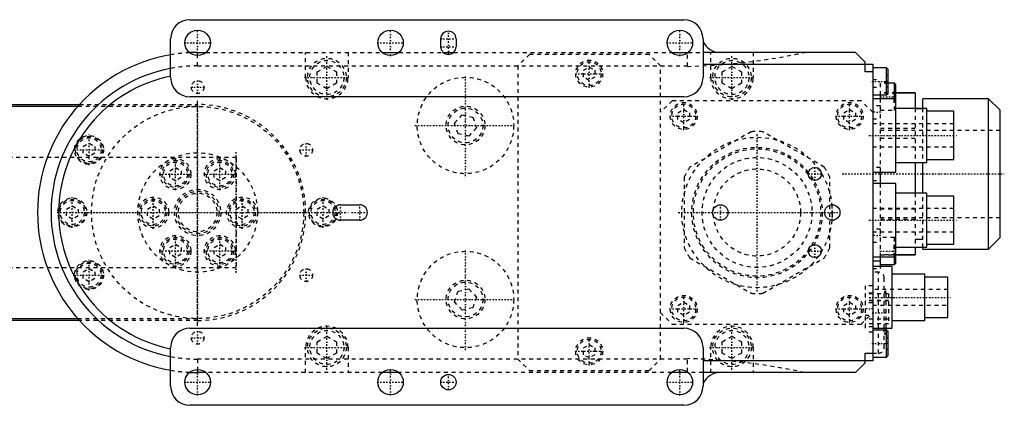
# Model space of a CAD drawing. Extents: x -254 to 209, y -54 to 54.
# Tile 2 of 2: x -46 to 209, y -50 to 50. Entities that reach past the tile are written whole.
import ezdxf

# ---------------------------------------------------------------- set-up
doc = ezdxf.new("R2010")
doc.units = 0
doc.linetypes.add('CENTER', pattern=[1.5, 0.45, -0.5, 0.05, -0.5])
doc.linetypes.add('DASHED', pattern=[2, 1, -1])
for name, color, linetype in [('AM_0', 7, 'CONTINUOUS'), ('AM_3', 7, 'DASHED'), ('AM_7', 7, 'CENTER')]:
    doc.layers.add(name, color=color, linetype=linetype)

msp = doc.modelspace()

# ---------------------------------------------------------------- linework, layer by layer
at = {"layer": 'AM_0', "color": 7, "linetype": 'CONTINUOUS'}
for p, q in [((-2, 50), (126, 50)), ((-7, 35), (-7, 45)), ((63, 43), (63, 45)), ((67, 45), (67, 43)), ((131, 45), (131, 35)), ((0, 41.5), (2.15, 41.5)), ((0, 40.7), (0, 41.5)), ((47.85, 41.5), (52.15, 41.5)), ((63.68, 41.5), (66.32, 41.5)), ((122.85, 41.5), (127.15, 41.5)), ((126.95, 41.5), (126.95, 41.34)), ((170.5, 41.5), (131, 41.5)), ((173, 39), (170.5, 41.5)), ((131, 38.5), (175, 38.5)), ((173, 36.5), (173, 39)), ((175, 38.5), (175, -38.5)), ((175, 36.5), (173, 36.5)), ((178.6, 37.5), (175, 37.5)), ((179, 37.1), (178.6, 37.5)), ((178.6, 30.5), (178.6, 37.5)), ((179, 30.9), (179, 37.1)), ((180.6, 33.5), (179, 33.5)), ((181, 33.1), (180.6, 33.5)), ((180.6, 29.5), (180.6, 33.5)), ((178.6, 30.5), (179, 30.9)), ((181, 10.5), (181, 33.1)), ((186, 31), (181, 31)), ((186, 30.94), (181, 30.94)), ((186, 31), (186, 27)), ((126, 30), (-2, 30)), ((175, 30.5), (178.6, 30.5)), ((181, 29.5), (175, 29.5)), ((177, 29.5), (177, 30.5)), ((205, 29.5), (188, 29.5)), ((188, 27.01), (188, 29.5)), ((208, 26.5), (205, 29.5)), ((205, -9.5), (205, 29.5)), ((-125, 28), (-30.63, 28)), ((-31.08, 27.5), (-125, 27.5)), ((189, 27), (181, 27)), ((188, 26.9), (186, 26.9)), ((189, 13), (189, 27)), ((196, 26.25), (189, 26.25)), ((196, 13.75), (196, 26.25)), ((208, -6.5), (208, 26.5)), ((181, 13), (189, 13)), ((186, 13), (186, 5)), ((188, 4.99), (188, 13)), ((189, 13.75), (196, 13.75)), ((175, 10.5), (181, 10.5)), ((177, 7.5), (177, 10.5)), ((181, 7.5), (175, 7.5)), ((181, -13.1), (181, 7.5)), ((189, 5), (181, 5)), ((189, -9), (189, 5)), ((196, 4.25), (189, 4.25)), ((196, -8.25), (196, 4.25)), ((37, 2), (42, 2)), ((42, -2), (37, -2)), ((186, -6.9), (188, -6.9)), ((205, -9.5), (208, -6.5)), ((181, -9), (189, -9)), ((186, -9), (186, -11)), ((188, -9.5), (188, -9.02)), ((188, -9.5), (205, -9.5)), ((189, -8.25), (196, -8.25)), ((175, -11.5), (181, -11.5)), ((175, -12.5), (177, -12.5)), ((177, -14), (177, -11.5)), ((180.6, -13.5), (180.6, -11.5)), ((186, -10.94), (181, -10.94)), ((181, -11), (186, -11)), ((180, -14), (175, -14)), ((177, -13.5), (180.6, -13.5)), ((180, -30), (180, -14)), ((180.6, -13.5), (181, -13.1)), ((188.5, -16), (180, -16)), ((188.5, -28), (188.5, -16)), ((194.5, -16.75), (188.5, -16.75)), ((194.5, -27.25), (194.5, -16.75)), ((-125, -27.5), (-31.08, -27.5)), ((-30.63, -28), (-125, -28)), ((180, -28), (188.5, -28)), ((188.5, -27.25), (194.5, -27.25)), ((-2, -30), (126, -30)), ((175, -30), (180, -30)), ((178.6, -30.5), (175, -30.5)), ((176.5, -30.51), (176.5, -30)), ((178, -30.5), (178, -30)), ((178.5, -30.5), (178.5, -30)), ((179, -30.9), (178.6, -30.5)), ((178.6, -37.5), (178.6, -30.5)), ((179, -37.1), (179, -30.9)), ((-7, -45), (-7, -35)), ((131, -35), (131, -45)), ((173, -36.5), (175, -36.5)), ((173, -39), (173, -36.5)), ((175, -37.5), (178.6, -37.5)), ((178.6, -37.5), (179, -37.1)), ((0, -40.7), (0, -41.5)), ((175, -38.5), (131, -38.5)), ((170.5, -41.5), (173, -39)), ((2.15, -41.5), (0, -41.5)), ((52.15, -41.5), (47.85, -41.5)), ((127.15, -41.5), (122.85, -41.5)), ((126.95, -41.5), (126.95, -41.31)), ((126.96, -41.35), (126.96, -41.5)), ((170.5, -41.5), (131, -41.5)), ((126, -50), (-2, -50))]:
    msp.add_line(p, q, dxfattribs=at)
for centre, radius in [((0, 44), 3.3), ((50, 44), 3.3), ((125, 44), 3.3), ((160, 10), 1.7), ((135.5, 0), 2), ((164.5, 0), 2), ((160, -10), 1.7), ((0, -44), 3.3), ((50, -44), 3.3), ((125, -44), 3.3), ((65, -44), 2)]:
    msp.add_circle(centre, radius, dxfattribs=at)
for centre, radius, start, end in [((-2, 45), 5, 90, 180), ((126, 45), 5, 0, 90), ((65, 45), 2, 0, 180), ((135.5, 46.5), 5, 205.8419, 270), ((0, 0), 41.5, 99.7108, 260.2892), ((0, 0), 41.5, 90, 92.8885), ((65, 43), 2, 180, 0), ((0, 0), 38, 100.6151, 259.3849), ((0, 0), 36, 101.2123, 258.7877), ((-2, 35), 5, 180, 270), ((126, 35), 5, 270, 0), ((37, 0), 2, 90, 270), ((42, 0), 2, 270, 90), ((-2, -35), 5, 90, 180), ((126, -35), 5, 0, 90), ((0, 0), 41.5, 267.1115, 270), ((135.5, -46.5), 5, 90, 154.1581), ((-2, -45), 5, 180, 270), ((126, -45), 5, 270, 0)]:
    msp.add_arc(centre, radius, start, end, dxfattribs=at)
at = {"layer": 'AM_3', "color": 6, "linetype": 'DASHED'}
for p, q in [((2.15, 41.5), (47.85, 41.5)), ((28, 35), (28, 41.5)), ((39, 41.5), (39, 35)), ((52.15, 41.5), (63.68, 41.5)), ((66.32, 41.5), (122.85, 41.5)), ((86, 41), (83, 38)), ((117, 41), (86, 41)), ((120, 38), (117, 41)), ((126.95, 37.9), (126.95, 41.34)), ((127.15, 41.5), (131, 41.5)), ((133, 35), (133, 41.5)), ((144, 41.5), (144, 35)), ((0, 38), (0, 40.7)), ((0, 38), (126.95, 38)), ((31, 36.44), (33.5, 37.89)), ((31, 33.56), (31, 36.44)), ((33.5, 37.89), (36, 36.44)), ((36, 36.44), (36, 33.56)), ((83, 38), (83, -38)), ((100, 36.87), (101.5, 37.73)), ((100, 35.13), (100, 36.87)), ((101.5, 37.73), (103, 36.87)), ((103, 36.87), (103, 35.13)), ((120, -38), (120, 38)), ((136, 36.44), (138.5, 37.89)), ((136, 33.56), (136, 36.44)), ((138.5, 37.89), (141, 36.44)), ((141, 36.44), (141, 33.56)), ((33.5, 32.11), (31, 33.56)), ((36, 33.56), (33.5, 32.11)), ((101.5, 34.27), (100, 35.13)), ((103, 35.13), (101.5, 34.27)), ((138.5, 32.11), (136, 33.56)), ((141, 33.56), (138.5, 32.11)), ((175, 34.5), (177, 34.5)), ((177, 30.5), (177, 34.5)), ((179, 33.5), (177, 33.5)), ((179, 35.5), (178.5, 35.5)), ((178.5, 35.5), (178.5, 32.5)), ((179, 34), (178.5, 34)), ((175, 32.5), (177, 32.5)), ((181, 31), (177, 31)), ((181, 30.94), (177, 30.94)), ((179, 32.5), (178.5, 32.5)), ((181, 31.5), (180.5, 31.5)), ((180.5, 31.5), (180.5, 28.5)), ((123, 29), (120, 26)), ((172, 29), (123, 29)), ((175, 26), (172, 29)), ((177, 10.5), (177, 29.5)), ((181, 30), (180.5, 30)), ((181, 28.5), (180.5, 28.5)), ((180.6, 26.5), (180.6, 29.5)), ((181, 29.5), (181, 30)), ((0, 27.5), (-31.08, 27.5)), ((-30.63, 28), (0, 28)), ((0, 28), (0, 27.5)), ((124.5, 25.87), (126, 26.73)), ((124.5, 24.13), (124.5, 25.87)), ((126, 26.73), (127.5, 25.87)), ((127.5, 25.87), (127.5, 24.13)), ((167.5, 25.87), (169, 26.73)), ((167.5, 24.13), (167.5, 25.87)), ((169, 26.73), (170.5, 25.87)), ((170.5, 25.87), (170.5, 24.13)), ((177, 27.7), (175, 27.7)), ((177, 26.5), (180.6, 26.5)), ((180.6, 26.5), (181, 26.9)), ((186, 27), (186, 13)), ((188, 10), (188, 27.01)), ((66.6, 23.16), (68.54, 25.3)), ((67.5, 20.41), (66.6, 23.16)), ((68.54, 25.3), (71.36, 24.7)), ((71.36, 24.7), (72.25, 21.96)), ((126, 23.27), (124.5, 24.13)), ((127.5, 24.13), (126, 23.27)), ((169, 23.27), (167.5, 24.13)), ((170.5, 24.13), (169, 23.27)), ((175, 24.3), (177, 24.3)), ((196, 23), (175, 23)), ((72.25, 21.96), (70.32, 19.81)), ((143.48, 20.94), (127.62, 11.79)), ((162.38, 11.79), (146.52, 20.94)), ((186, 21.79), (177, 21.79)), ((208, 21.3), (177, 21.3)), ((205, 10), (205, 21.31)), ((-29.65, 17.12), (-28.15, 17.98)), ((-28.15, 17.98), (-26.65, 17.12)), ((70.32, 19.81), (67.5, 20.41)), ((186, 19.15), (177, 19.15)), ((-29.65, 15.38), (-29.65, 17.12)), ((-28.15, 14.52), (-29.65, 15.38)), ((-26.65, 15.38), (-28.15, 14.52)), ((-26.65, 17.12), (-26.65, 15.38)), ((175, 17), (196, 17)), ((10, 14.25), (-125, 14.25)), ((10, 14.25), (10, 0.87)), ((-7.25, 10.83), (-5.75, 11.69)), ((-7.25, 9.09), (-7.25, 10.83)), ((-5.75, 11.69), (-4.25, 10.83)), ((-4.25, 10.83), (-4.25, 9.09)), ((4.25, 10.83), (5.75, 11.69)), ((4.25, 9.09), (4.25, 10.83)), ((5.75, 11.69), (7.25, 10.83)), ((7.25, 10.83), (7.25, 9.09)), ((177, 11.7), (175, 11.7)), ((-5.75, 8.23), (-7.25, 9.09)), ((-4.25, 9.09), (-5.75, 8.23)), ((5.75, 8.23), (4.25, 9.09)), ((7.25, 9.09), (5.75, 8.23)), ((126.1, 9.15), (126.1, -9.15)), ((163.9, -9.15), (163.9, 9.15)), ((175, 8.3), (177, 8.3)), ((177, -11.5), (177, 7.5)), ((186, 5), (186, -9)), ((188, -9.02), (188, 4.99)), ((-34, 0.87), (-32.5, 1.73)), ((-34, -0.87), (-34, 0.87)), ((-32.5, 1.73), (-31, 0.87)), ((-31, 0.87), (-31, -0.87)), ((-13, 0.87), (-11.5, 1.73)), ((-13, -0.87), (-13, 0.87)), ((-11.5, 1.73), (-10, 0.87)), ((-10, 0.87), (-10, -0.87)), ((10, 0.87), (11.5, 1.73)), ((10, -0.87), (10, 0.87)), ((11.5, 1.73), (13, 0.87)), ((13, 0.87), (13, -0.87)), ((31, 0.87), (32.5, 1.73)), ((31, -0.87), (31, 0.87)), ((32.5, 1.73), (34, 0.87)), ((34, 0.87), (34, -0.87)), ((196, 1), (175, 1)), ((186, 0.85), (177, 0.85)), ((-32.5, -1.73), (-34, -0.87)), ((-31, -0.87), (-32.5, -1.73)), ((-11.5, -1.73), (-13, -0.87)), ((-10, -0.87), (-11.5, -1.73)), ((10, -0.87), (10, -14.25)), ((11.5, -1.73), (10, -0.87)), ((13, -0.87), (11.5, -1.73)), ((32.5, -1.73), (31, -0.87)), ((34, -0.87), (32.5, -1.73)), ((177, -1.3), (208, -1.3)), ((186, -1.79), (177, -1.79)), ((177, -4.3), (175, -4.3)), ((175, -5), (196, -5)), ((180.6, -6.5), (177, -6.5)), ((181, -6.9), (180.6, -6.5)), ((180.6, -11.5), (180.6, -6.5)), ((-7.25, -9.09), (-5.75, -8.23)), ((-7.25, -10.83), (-7.25, -9.09)), ((-5.75, -8.23), (-4.25, -9.09)), ((-4.25, -9.09), (-4.25, -10.83)), ((4.25, -9.09), (5.75, -8.23)), ((4.25, -10.83), (4.25, -9.09)), ((5.75, -8.23), (7.25, -9.09)), ((7.25, -9.09), (7.25, -10.83)), ((175, -7.7), (177, -7.7)), ((181, -8.5), (180.5, -8.5)), ((180.5, -8.5), (180.5, -11.5)), ((181, -10), (180.5, -10)), ((-5.75, -11.69), (-7.25, -10.83)), ((-4.25, -10.83), (-5.75, -11.69)), ((5.75, -11.69), (4.25, -10.83)), ((7.25, -10.83), (5.75, -11.69)), ((127.62, -11.79), (143.48, -20.94)), ((146.52, -20.94), (162.38, -11.79)), ((181, -10.94), (177, -10.94)), ((177, -11), (181, -11)), ((-125, -14.25), (10, -14.25)), ((-29.65, -15.38), (-28.15, -14.52)), ((-28.15, -14.52), (-26.65, -15.38)), ((175, -14.5), (177, -14.5)), ((177, -14.5), (177, -14)), ((-29.65, -17.12), (-29.65, -15.38)), ((-28.15, -17.98), (-29.65, -17.12)), ((-26.65, -17.12), (-28.15, -17.98)), ((-26.65, -15.38), (-26.65, -17.12)), ((176.5, -15.5), (175, -15.5)), ((176.5, -30), (176.5, -15.5)), ((178, -30), (178, -17)), ((66.6, -23.16), (67.5, -20.41)), ((67.5, -20.41), (70.32, -19.81)), ((70.32, -19.81), (72.25, -21.96)), ((175, -19), (173, -19)), ((173, -19), (173, -31)), ((194.5, -20), (175, -20)), ((72.25, -21.96), (71.36, -24.7)), ((175, -20.89), (173, -20.89)), ((179.1, -21.1), (173, -21.1)), ((179.1, -22.85), (173, -22.85)), ((179.1, -22.88), (173, -22.88)), ((178.5, -20.5), (178, -20.5)), ((178.5, -20.75), (178, -20.75)), ((178.5, -30), (178.5, -20.5)), ((179.1, -21.1), (179.1, -28.9)), ((68.54, -25.3), (66.6, -23.16)), ((71.36, -24.7), (68.54, -25.3)), ((124.5, -24.13), (126, -23.27)), ((124.5, -25.87), (124.5, -24.13)), ((126, -23.27), (127.5, -24.13)), ((127.5, -24.13), (127.5, -25.87)), ((167.5, -24.13), (169, -23.27)), ((167.5, -25.87), (167.5, -24.13)), ((169, -23.27), (170.5, -24.13)), ((170.5, -24.13), (170.5, -25.87)), ((175, -23.4), (173, -23.4)), ((175, -24), (194.5, -24)), ((-31.08, -27.5), (0, -27.5)), ((0, -28), (-30.63, -28)), ((0, -28), (0, -27.5)), ((120, -26), (123, -29)), ((126, -26.73), (124.5, -25.87)), ((127.5, -25.87), (126, -26.73)), ((169, -26.73), (167.5, -25.87)), ((170.5, -25.87), (169, -26.73)), ((172, -29), (175, -26)), ((173, -26.6), (175, -26.6)), ((179.1, -27.65), (173, -27.65)), ((179.1, -27.68), (173, -27.68)), ((123, -29), (172, -29)), ((179.1, -28.9), (173, -28.9)), ((175, -29.69), (173, -29.69)), ((176.5, -36.5), (176.5, -30.51)), ((178, -35), (178, -30.5)), ((178.5, -31.5), (178.5, -30.5)), ((31, -33.56), (33.5, -32.11)), ((33.5, -32.11), (36, -33.56)), ((136, -33.56), (138.5, -32.11)), ((138.5, -32.11), (141, -33.56)), ((175, -31), (173, -31)), ((178, -31.25), (178.5, -31.25)), ((178, -31.5), (178.5, -31.5)), ((179, -32.5), (178.5, -32.5)), ((178.5, -32.5), (178.5, -35.5)), ((28, -41.5), (28, -35)), ((31, -36.44), (31, -33.56)), ((36, -33.56), (36, -36.44)), ((39, -35), (39, -41.5)), ((100, -35.13), (101.5, -34.27)), ((100, -36.87), (100, -35.13)), ((101.5, -34.27), (103, -35.13)), ((103, -35.13), (103, -36.87)), ((133, -41.5), (133, -35)), ((136, -36.44), (136, -33.56)), ((141, -33.56), (141, -36.44)), ((144, -35), (144, -41.5)), ((179, -34), (178.5, -34)), ((179, -35.5), (178.5, -35.5)), ((126.95, -38), (0, -38)), ((0, -38), (0, -40.7)), ((33.5, -37.89), (31, -36.44)), ((36, -36.44), (33.5, -37.89)), ((83, -38), (86, -41)), ((101.5, -37.73), (100, -36.87)), ((103, -36.87), (101.5, -37.73)), ((117, -41), (120, -38)), ((126.95, -41.31), (126.95, -37.9)), ((138.5, -37.89), (136, -36.44)), ((141, -36.44), (138.5, -37.89)), ((175, -36.5), (176.5, -36.5)), ((47.85, -41.5), (2.15, -41.5)), ((122.85, -41.5), (52.15, -41.5)), ((86, -41), (117, -41)), ((131, -41.5), (127.15, -41.5))]:
    msp.add_line(p, q, dxfattribs=at)
for centre, radius in [((33.5, 35), 5), ((33.5, 35), 4.4), ((101.5, 36), 3.5), ((101.5, 36), 3.1), ((138.5, 35), 5), ((138.5, 35), 4.4), ((0, 32.5), 1.65), ((69.43, 22.56), 12.5), ((126, 25), 3.5), ((126, 25), 3.1), ((169, 25), 3.5), ((169, 25), 3.1), ((0, 0), 27.5), ((69.43, 22.56), 5), ((69.43, 22.56), 4.5), ((-28.15, 16.25), 3.75), ((-28.15, 16.25), 3.5), ((-28.15, 16.25), 3.1), ((28.15, 16.25), 1.65), ((145, 0), 19.5), ((0, 0), 15.5), ((145, 0), 16.9), ((145, 0), 16.5), ((-5.75, 9.96), 4), ((-5.75, 9.96), 3.5), ((-5.75, 9.96), 3.1), ((5.75, 9.96), 4), ((5.75, 9.96), 3.5), ((5.75, 9.96), 3.1), ((145, 0), 14.25), ((145, 0), 11.3), ((0, 0), 6), ((0, 0), 5.5), ((-32.5, 0), 3.75), ((-32.5, 0), 3.5), ((-32.5, 0), 3.1), ((-11.5, 0), 4), ((-11.5, 0), 3.5), ((-11.5, 0), 3.1), ((0, 0), 5), ((11.5, 0), 4), ((11.5, 0), 3.5), ((11.5, 0), 3.1), ((32.5, 0), 3.75), ((32.5, 0), 3.5), ((32.5, 0), 3.1), ((-5.75, -9.96), 4), ((-5.75, -9.96), 3.5), ((-5.75, -9.96), 3.1), ((5.75, -9.96), 4), ((5.75, -9.96), 3.5), ((5.75, -9.96), 3.1), ((69.43, -22.56), 12.5), ((-28.15, -16.25), 3.75), ((-28.15, -16.25), 3.5), ((-28.15, -16.25), 3.1), ((28.15, -16.25), 1.65), ((69.43, -22.56), 5), ((69.43, -22.56), 4.5), ((126, -25), 3.5), ((126, -25), 3.1), ((169, -25), 3.5), ((169, -25), 3.1), ((33.5, -35), 5), ((33.5, -35), 4.4), ((138.5, -35), 5), ((138.5, -35), 4.4), ((0, -32.5), 1.65), ((101.5, -36), 3.5), ((101.5, -36), 3.1)]:
    msp.add_circle(centre, radius, dxfattribs=at)
for centre, radius, start, end in [((0, 0), 41.5, 92.8885, 99.7108), ((123.36, 197.86), 160, 271.284, 282.2452), ((0, 0), 38, 90, 100.6151), ((33.5, 35), 5.5, 180, 0), ((138.5, 35), 5.5, 180, 0), ((0, 0), 28, 270, 90), ((145, 0), 21, 85.8419, 94.1581), ((145, 0), 21, 145.8419, 154.1581), ((145, 0), 21, 25.8419, 34.1581), ((145, 0), 21, 205.8419, 214.1581), ((145, 0), 21, 325.8419, 334.1581), ((176.5, -17), 1.5, 0, 90), ((145, 0), 21, 265.8419, 274.1581), ((33.5, -35), 5.5, 0, 180), ((138.5, -35), 5.5, 0, 180), ((176.5, -35), 1.5, 270, 0), ((0, 0), 38, 259.3849, 270), ((123.36, -197.86), 160, 77.7548, 88.716), ((0, 0), 41.5, 260.2892, 267.1115)]:
    msp.add_arc(centre, radius, start, end, dxfattribs=at)
at = {"layer": 'AM_7', "color": 4, "linetype": 'CENTER'}
for p, q in [((0, 40.53), (0, 47.47)), ((50, 40.53), (50, 47.47)), ((65, 40.9), (65, 47.1)), ((125, 40.53), (125, 47.47)), ((-3.46, 44), (3.46, 44)), ((46.53, 44), (53.47, 44)), ((62.9, 45), (67.1, 45)), ((121.53, 44), (128.47, 44)), ((62.9, 43), (67.1, 43)), ((33.5, 29.23), (33.5, 40.77)), ((101.5, 32.33), (101.5, 39.67)), ((138.5, 29.23), (138.5, 40.77)), ((97.83, 36), (105.17, 36)), ((0, 30.77), (0, 34.23)), ((27.73, 35), (39.27, 35)), ((69.43, 9.43), (69.43, 35.68)), ((132.72, 35), (144.28, 35)), ((174.8, 34), (179.2, 34)), ((-1.73, 32.5), (1.73, 32.5)), ((0, -29.4), (0, 29.4)), ((0, -28.88), (0, 28.88)), ((126, 21.32), (126, 28.68)), ((169, 21.32), (169, 28.68)), ((176.8, 30), (181.2, 30)), ((177.1, 26), (174.9, 26)), ((122.33, 25), (129.68, 25)), ((165.32, 25), (172.68, 25)), ((56.3, 22.56), (82.55, 22.56)), ((145, -20.48), (145, 20.48)), ((-28.15, 12.31), (-28.15, 20.19)), ((28.15, 14.52), (28.15, 17.98)), ((173.95, 20), (197.05, 20)), ((-32.08, 16.25), (-24.21, 16.25)), ((10, -15.67), (10, 15.68)), ((26.41, 16.25), (29.88, 16.25)), ((-5.75, 5.76), (-5.75, 14.16)), ((5.75, 5.76), (5.75, 14.16)), ((160, 8.22), (160, 11.78)), ((-9.95, 9.96), (-1.55, 9.96)), ((1.55, 9.96), (9.95, 9.96)), ((158.22, 10), (161.78, 10)), ((167.1, 10), (209.1, 10)), ((-32.5, -3.94), (-32.5, 3.94)), ((-11.5, -4.2), (-11.5, 4.2)), ((11.5, -4.2), (11.5, 4.2)), ((32.5, -3.94), (32.5, 3.94)), ((-29.4, 0), (29.4, 0)), ((37, -2.1), (37, 2.1)), ((39.9, 0), (44.1, 0)), ((42, -2.1), (42, 2.1)), ((135.5, -2.1), (135.5, 2.1)), ((164.5, -2.1), (164.5, 2.1)), ((-36.44, 0), (39.1, 0)), ((124.53, 0), (166.6, 0)), ((173.95, -2), (197.05, -2)), ((-5.75, -14.16), (-5.75, -5.76)), ((5.75, -14.16), (5.75, -5.76)), ((177.1, -6), (174.9, -6)), ((-9.95, -9.96), (-1.55, -9.96)), ((1.55, -9.96), (9.95, -9.96)), ((69.43, -35.68), (69.43, -9.43)), ((158.22, -10), (161.78, -10)), ((160, -11.78), (160, -8.22)), ((176.8, -10), (181.2, -10)), ((-28.15, -20.19), (-28.15, -12.31)), ((28.15, -17.98), (28.15, -14.52)), ((-32.08, -16.25), (-24.21, -16.25)), ((26.41, -16.25), (29.88, -16.25)), ((56.3, -22.56), (82.55, -22.56)), ((126, -28.68), (126, -21.32)), ((169, -28.68), (169, -21.32)), ((174.03, -22), (195.47, -22)), ((122.33, -25), (129.68, -25)), ((165.32, -25), (172.68, -25)), ((175.1, -25), (172.9, -25)), ((174.82, -26), (178.68, -26)), ((33.5, -40.77), (33.5, -29.23)), ((138.5, -40.77), (138.5, -29.23)), ((-1.73, -32.5), (1.73, -32.5)), ((0, -34.23), (0, -30.77)), ((101.5, -39.67), (101.5, -32.33)), ((27.73, -35), (39.27, -35)), ((132.72, -35), (144.28, -35)), ((174.8, -34), (179.2, -34)), ((97.83, -36), (105.17, -36)), ((0, -47.47), (0, -40.53)), ((50, -47.47), (50, -40.53)), ((125, -47.47), (125, -40.53)), ((65, -46.1), (65, -41.9)), ((-3.46, -44), (3.46, -44)), ((46.53, -44), (53.47, -44)), ((62.9, -44), (67.1, -44)), ((121.53, -44), (128.47, -44))]:
    msp.add_line(p, q, dxfattribs=at)

doc.saveas('drawing.dxf')
